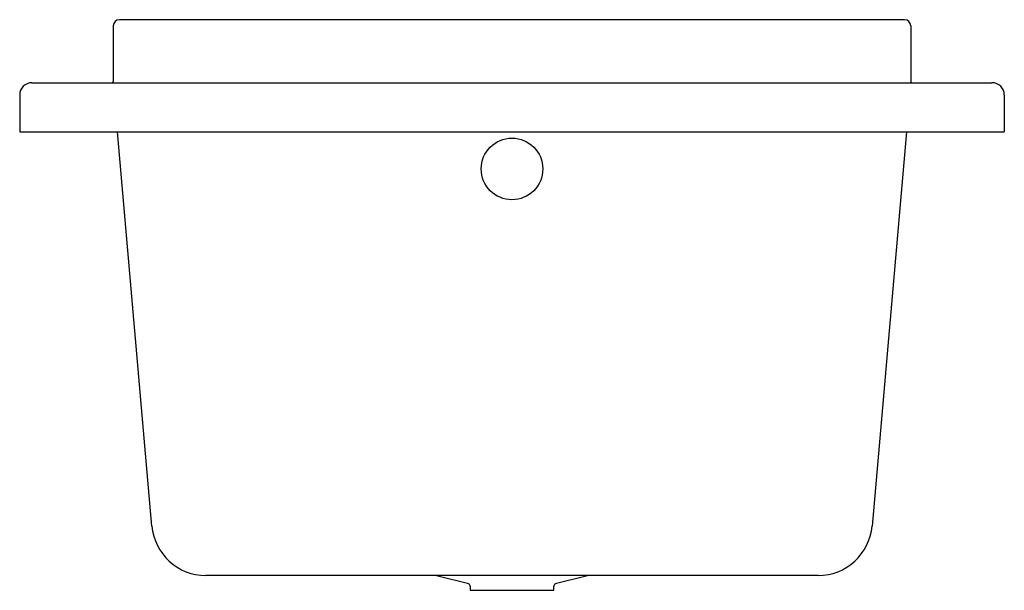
# Model space of a CAD drawing. Header units: millimetres. Extents: x 185.992 to 186.792, y 191.291 to 191.754.
import ezdxf

# ---------------------------------------------------------------- set-up
doc = ezdxf.new("R2010")
doc.units = ezdxf.units.MM
doc.layers.add('SANINDUSA', color=3, linetype='Continuous')

msp = doc.modelspace()

# ---------------------------------------------------------------- linework, layer by layer
at = {"layer": 'SANINDUSA'}
for p, q in [((186.7112, 191.75379), (186.07317, 191.75379)), ((186.06817, 191.74879), (186.06817, 191.70375)), ((186.7162, 191.74879), (186.7162, 191.70375)), ((186.00218, 191.70266), (186.78218, 191.70266)), ((185.99218, 191.69266), (185.99218, 191.66266)), ((186.79218, 191.69266), (186.79218, 191.66266)), ((185.99218, 191.66266), (186.00218, 191.66266)), ((186.00218, 191.66266), (186.78218, 191.66266)), ((186.09965, 191.34283), (186.07167, 191.66266)), ((186.7127, 191.66266), (186.68472, 191.34283)), ((186.78218, 191.66266), (186.79218, 191.66266)), ((186.64089, 191.30266), (186.14348, 191.30266)), ((186.33093, 191.30266), (186.35704, 191.29615)), ((186.35704, 191.29615), (186.35818, 191.29376)), ((186.42618, 191.29376), (186.42733, 191.29615)), ((186.42733, 191.29615), (186.45344, 191.30266)), ((186.35818, 191.29376), (186.35818, 191.29066)), ((186.35818, 191.29066), (186.42618, 191.29066)), ((186.42618, 191.29066), (186.42618, 191.29376))]:
    msp.add_line(p, q, dxfattribs=at)
msp.add_circle((186.39218, 191.63266), 0.025, dxfattribs=at)
for centre, radius, start, end in [((186.07317, 191.74879), 0.005, 90, 180), ((186.7112, 191.74879), 0.005, 0, 90), ((186.00218, 191.69266), 0.01, 90, 180), ((186.06717, 191.70366), 0.001, 270, 5), ((186.7172, 191.70366), 0.001, 175, 270), ((186.78218, 191.69266), 0.01, 0, 90), ((186.14348, 191.34666), 0.044, 185, 270), ((186.64089, 191.34666), 0.044, 270, 355)]:
    msp.add_arc(centre, radius, start, end, dxfattribs=at)

doc.saveas('drawing.dxf')
